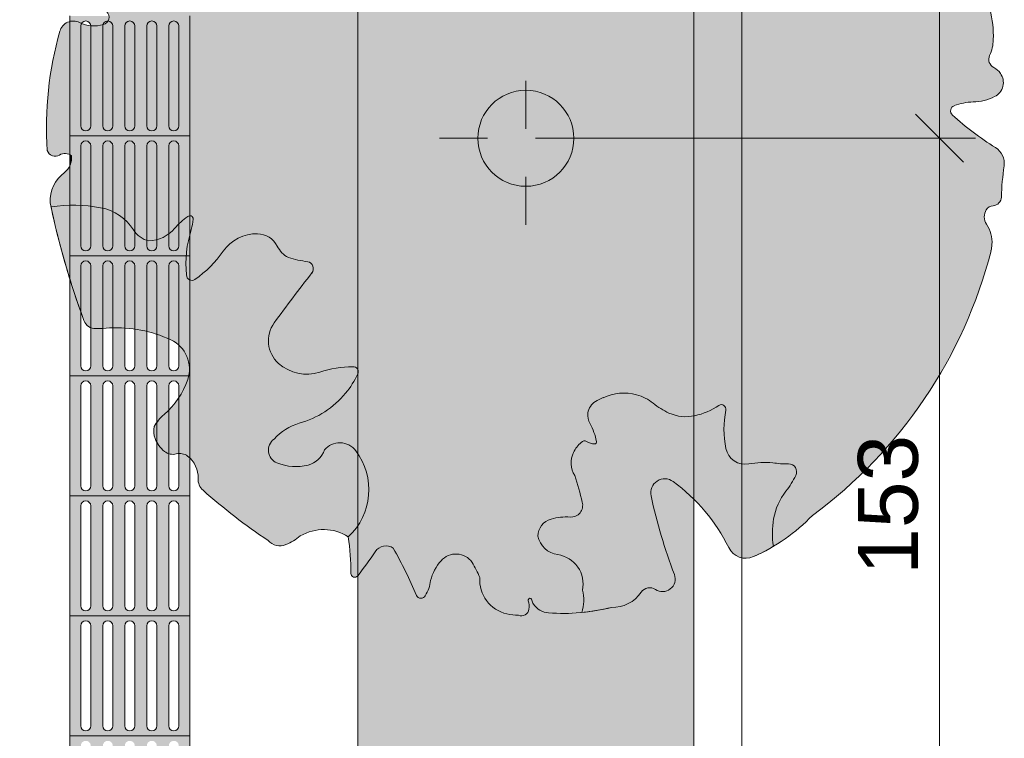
# Model space of a CAD drawing. Header units: metres. Extents: x -14.5 to 19.7, y -19.1 to 4.
# Tile 34 of 218: x 11.6 to 13.7, y -16.6 to -15.1. Entities that reach past the tile are written whole.
import ezdxf

# ---------------------------------------------------------------- set-up
doc = ezdxf.new("R2010")
doc.units = ezdxf.units.M
doc.linetypes.add('_Tracejado pequeno', pattern=[0.00225, 0.0015, -0.00075])
for name, color, linetype, lineweight in [('A-ANNO-DIMS', 7, 'Continuous', 9), ('A-ANNO-DIMS-50', 7, 'Continuous', 9), ('A-DETL-GENF', 7, 'Continuous', 5)]:
    doc.layers.add(name, color=color, linetype=linetype, lineweight=lineweight)
doc.layers.add('A-DETL', color=7, linetype='Continuous', lineweight=5, true_color=0x00a600)
doc.styles.add('Arial_5', font='arial.ttf', dxfattribs={"height": 0.125})
doc.dimstyles.new('Com_linha__ref__contínua__-_Cor_Vermelha_Arial_2_5mm', dxfattribs={"dimscale": 0.3048, "dimtxt": 0.127532, "dimasz": 0.328084, "dimexe": 0.246063, "dimexo": 0.246063, "dimgap": 0.024606, "dimtad": 1, "dimdec": 1, "dimlfac": 100, "dimrnd": 0.1, "dimdsep": 46, "dimtxsty": 'Arial_5', "dimblk1": 'OBLIQUE', "dimblk2": 'OBLIQUE', "dimsah": 1, "dimcen": 0.09, "dimdle": 0.246063, "dimazin": 0, "dimtfac": 1, "dimtdec": 4, "dimtix": 1, "dimtmove": 0, "dimatfit": 3, "dimfxl": 1, "dimtvp": 1, "dimtolj": 1, "dimtzin": 0, "dimarcsym": 2})

# ---------------------------------------------------------------- blocks, each defined once
blk = doc.blocks.new('DIMBLOCK71-DET_CALÇADA')
at = {"layer": 'A-ANNO-DIMS-50', "color": 242, "true_color": 0xbd2b2e}
for p, q in [((13.5357, -15.345), (13.4857, -15.295)), ((13.5357, -15.345), (12.6947, -15.345)), ((13.5357, -16.875), (13.5357, -15.345)), ((13.5357, -15.345), (13.5857, -15.395)), ((13.5357, -15.345), (13.6107, -15.345)), ((13.5357, -16.875), (13.4857, -16.825)), ((13.5357, -16.875), (12.6202, -16.875)), ((13.5357, -16.875), (13.5857, -16.925)), ((13.5357, -16.875), (13.6107, -16.875))]:
    blk.add_line(p, q, dxfattribs=at)
at = {"layer": 'A-ANNO-DIMS-50', "color": 0, "insert": (13.3659, -16.2543), "char_height": 0.125, "width": 0.346103, "attachment_point": 1, "rotation": 90, "line_spacing_factor": 0.941778, "style": 'Arial_5'}
blk.add_mtext('153', dxfattribs=at)
blk = doc.blocks.new('_Oblique')
at = {"color": 0, "linetype": 'ByBlock', "lineweight": -2}
blk.add_line((-0.5, -0.5), (0.5, 0.5), dxfattribs=at)
blk = doc.blocks.new('DIMBLOCK72-DET_CALÇADA')
at = {"layer": 'A-ANNO-DIMS-50', "color": 242, "true_color": 0xbd2b2e}
for p, q in [((13.5357, -13.815), (13.4857, -13.765)), ((13.5357, -13.815), (11.1993, -13.815)), ((13.5357, -15.345), (13.5357, -13.815)), ((13.5357, -13.815), (13.5857, -13.865)), ((13.5357, -13.815), (13.6107, -13.815)), ((13.5357, -15.345), (13.4857, -15.295)), ((13.5357, -15.345), (12.6947, -15.345)), ((13.5357, -15.345), (13.5857, -15.395)), ((13.5357, -15.345), (13.6107, -15.345))]:
    blk.add_line(p, q, dxfattribs=at)
at = {"layer": 'A-ANNO-DIMS-50', "color": 0, "insert": (13.3659, -14.7243), "char_height": 0.125, "width": 0.346103, "attachment_point": 1, "rotation": 90, "line_spacing_factor": 0.941778, "style": 'Arial_5'}
blk.add_mtext('153', dxfattribs=at)

msp = doc.modelspace()

# ---------------------------------------------------------------- hatches: boundary and pattern name
at = {"layer": 'A-DETL-GENF', "true_color": 0xd2e2c2}
h = msp.add_hatch(color=254, dxfattribs=at)
h.paths.add_polyline_path([(12.3293, -18.1886), (13.0243, -18.1886), (13.0243, -16.0975), (12.9794, -16.0591), (12.9727, -16.056), (12.9681, -16.0547), (12.96, -16.0547), (12.954, -16.056), (12.9477, -16.0591), (12.9422, -16.0637), (12.938, -16.0694), (12.9353, -16.0759), (12.9343, -16.083), (12.9353, -16.0915), (12.9562, -16.173), (12.985, -16.2601), (12.9851, -16.2606), (12.985, -16.2673), (12.9824, -16.275), (12.9799, -16.2794), (12.9737, -16.285), (12.9676, -16.288), (12.9631, -16.2893), (12.9562, -16.2894), (12.95, -16.288), (12.9392, -16.2825), (12.9338, -16.2814), (12.9282, -16.2817), (12.923, -16.2835), (12.9184, -16.2865), (12.9024, -16.3046), (12.8876, -16.3146), (12.8705, -16.3208), (12.8523, -16.3225), (12.8217, -16.3289), (12.7874, -16.3334), (12.7189, -16.3334), (12.7123, -16.3322), (12.7037, -16.3284), (12.6961, -16.3228), (12.69, -16.3156), (12.6875, -16.3101), (12.6864, -16.3052), (12.6848, -16.3038), (12.6824, -16.3035), (12.6808, -16.3041), (12.6795, -16.3056), (12.6791, -16.308), (12.681, -16.3173), (12.6808, -16.3262), (12.6791, -16.3312), (12.6771, -16.3343), (12.6747, -16.3366), (12.6709, -16.3387), (12.6672, -16.3397), (12.663, -16.3397), (12.6574, -16.3386), (12.6469, -16.3382), (12.6348, -16.3361), (12.6187, -16.3303), (12.6044, -16.3209), (12.5926, -16.3084), (12.5841, -16.2935), (12.5793, -16.277), (12.5785, -16.2599), (12.5626, -16.2287), (12.5554, -16.2208), (12.5464, -16.2151), (12.5363, -16.2119), (12.5256, -16.2113), (12.5152, -16.2135), (12.5057, -16.2182), (12.4977, -16.2253), (12.4844, -16.2445), (12.4758, -16.2663), (12.472, -16.2828), (12.4634, -16.3002), (12.4592, -16.3028), (12.4543, -16.3033), (12.4497, -16.3015), (12.4464, -16.2979), (12.4221, -16.2445), (12.3982, -16.199), (12.3919, -16.1959), (12.385, -16.1944), (12.3779, -16.1949), (12.3712, -16.1971), (12.3653, -16.201), (12.3606, -16.2063), (12.3428, -16.2318), (12.3243, -16.2566), (12.3243, -18.1886)])
h.paths.add_polyline_path([(12.3736, -14.6776), (12.3951, -14.6748), (12.401, -14.6728), (12.4064, -14.6694), (12.4109, -14.6649), (12.4145, -14.6587), (12.4163, -14.6536), (12.4186, -14.6285), (12.4142, -14.6034), (12.392, -14.5832), (12.366, -14.5676), (12.3374, -14.5573), (12.3243, -14.5508), (12.3243, -14.6696), (12.352, -14.6763)])
h.paths.add_polyline_path([(12.9145, -14.5627), (12.9173, -14.5623), (12.9198, -14.5612), (12.9863, -14.5164), (13.0243, -14.4821), (13.0243, -12.2675), (12.3243, -12.2675), (12.3243, -14.4725), (12.3571, -14.4819), (12.3939, -14.4899), (12.4338, -14.4879), (12.4677, -14.4782), (12.5003, -14.4592), (12.5033, -14.4501), (12.5042, -14.4405), (12.5028, -14.431), (12.4992, -14.4221), (12.4936, -14.4143), (12.4863, -14.408), (12.4669, -14.3979), (12.4599, -14.3927), (12.4586, -14.3907), (12.4579, -14.3885), (12.4579, -14.3854), (12.4582, -14.3838), (12.4593, -14.3817), (12.4669, -14.3729), (12.4778, -14.3655), (12.4871, -14.3617), (12.5003, -14.3602), (12.5113, -14.3612), (12.5751, -14.3708), (12.6407, -14.3725), (12.706, -14.3662), (12.7701, -14.352), (12.7844, -14.3535), (12.798, -14.3582), (12.8105, -14.3662), (12.8203, -14.3762), (12.8278, -14.3885), (12.8324, -14.4022), (12.8337, -14.4165), (12.8307, -14.4381), (12.8324, -14.447), (12.8345, -14.4522), (12.8389, -14.4581), (12.8447, -14.4627), (12.8515, -14.4656), (12.8587, -14.4667), (12.8869, -14.4459), (12.9145, -14.4216), (12.9179, -14.4208), (12.9212, -14.4216), (12.9237, -14.424), (12.9247, -14.4273), (12.9246, -14.429), (12.9118, -14.4956), (12.9032, -14.5529), (12.9038, -14.5554), (12.9051, -14.5579), (12.9069, -14.5599), (12.9092, -14.5615), (12.9118, -14.5624)])
at = {"layer": 'A-DETL-GENF', "true_color": 0x94ab99}
msp.add_hatch(color=253, dxfattribs=at).paths.add_polyline_path([(12.6631, -16.3397), (12.6672, -16.3397), (12.6719, -16.3382), (12.6752, -16.3361), (12.6776, -16.3337), (12.6801, -16.3288), (12.6808, -16.3262), (12.6808, -16.3161), (12.6793, -16.3062), (12.6801, -16.3047), (12.6818, -16.3036), (12.6838, -16.3035), (12.6857, -16.3044), (12.6868, -16.3061), (12.6885, -16.313), (12.69, -16.3156), (12.6961, -16.3228), (12.7037, -16.3284), (12.7123, -16.3322), (12.7216, -16.3339), (12.7907, -16.3328), (12.8523, -16.3225), (12.8705, -16.3208), (12.8876, -16.3146), (12.9027, -16.3044), (12.9184, -16.2865), (12.923, -16.2835), (12.9282, -16.2817), (12.9354, -16.2817), (12.9412, -16.2835), (12.95, -16.288), (12.9565, -16.2895), (12.9631, -16.2893), (12.971, -16.2865), (12.9767, -16.2825), (12.9803, -16.2785), (12.9836, -16.2723), (12.985, -16.2673), (12.985, -16.2601), (12.9836, -16.2542), (12.9562, -16.173), (12.935, -16.09), (12.9343, -16.083), (12.9356, -16.0752), (12.938, -16.0694), (12.9422, -16.0637), (12.9477, -16.0591), (12.9553, -16.0557), (12.961, -16.0545), (12.9681, -16.0547), (12.9749, -16.0566), (12.9819, -16.0607), (13.0243, -16.0975), (13.0243, -14.4821), (12.9863, -14.5164), (12.9173, -14.5623), (12.9145, -14.5627), (12.9118, -14.5624), (12.9092, -14.5615), (12.9069, -14.5599), (12.9051, -14.5579), (12.9038, -14.5554), (12.9032, -14.5528), (12.9038, -14.5462), (12.9131, -14.4879), (12.9246, -14.4265), (12.9237, -14.424), (12.9212, -14.4216), (12.9179, -14.4208), (12.9145, -14.4216), (12.9128, -14.423), (12.8869, -14.4459), (12.8587, -14.4667), (12.8515, -14.4656), (12.8447, -14.4627), (12.8389, -14.4581), (12.8337, -14.4502), (12.8317, -14.4451), (12.8307, -14.4381), (12.8337, -14.4165), (12.8317, -14.4), (12.8278, -14.3885), (12.8203, -14.3762), (12.8102, -14.3659), (12.798, -14.3582), (12.7844, -14.3535), (12.7701, -14.352), (12.706, -14.3662), (12.6407, -14.3725), (12.5751, -14.3708), (12.5003, -14.3602), (12.4986, -14.36), (12.4863, -14.362), (12.4763, -14.3661), (12.4669, -14.3729), (12.4593, -14.3817), (12.4579, -14.3854), (12.4577, -14.3861), (12.4579, -14.3885), (12.4593, -14.3917), (12.4599, -14.3927), (12.4617, -14.3943), (12.4694, -14.3996), (12.4863, -14.408), (12.4944, -14.4153), (12.4992, -14.4221), (12.5028, -14.431), (12.5042, -14.4405), (12.5026, -14.4522), (12.5003, -14.4592), (12.4677, -14.4782), (12.4315, -14.4886), (12.392, -14.4895), (12.3571, -14.4819), (12.3243, -14.4725), (12.3243, -14.5508), (12.3374, -14.5573), (12.366, -14.5676), (12.3939, -14.5849), (12.4145, -14.6036), (12.4186, -14.6285), (12.4163, -14.6536), (12.4142, -14.6596), (12.4109, -14.6649), (12.4064, -14.6694), (12.4004, -14.673), (12.3951, -14.6748), (12.3736, -14.6776), (12.352, -14.6763), (12.3243, -14.6696), (12.3243, -16.2563), (12.3428, -16.2318), (12.3606, -16.2063), (12.3653, -16.201), (12.3712, -16.1971), (12.3779, -16.1949), (12.385, -16.1944), (12.3919, -16.1959), (12.3982, -16.199), (12.4238, -16.2477), (12.4479, -16.2999), (12.4519, -16.3027), (12.4568, -16.3033), (12.4614, -16.3017), (12.4649, -16.2982), (12.472, -16.2828), (12.4758, -16.2663), (12.4844, -16.2445), (12.4977, -16.2253), (12.5057, -16.2182), (12.5152, -16.2135), (12.5256, -16.2113), (12.5363, -16.2119), (12.5464, -16.2151), (12.5554, -16.2208), (12.5626, -16.2287), (12.5785, -16.2599), (12.5793, -16.277), (12.5841, -16.2935), (12.5926, -16.3084), (12.6044, -16.3209), (12.6187, -16.3303), (12.6348, -16.3361), (12.6492, -16.3383), (12.6591, -16.3387), (12.663, -16.3397)])
h = msp.add_hatch(color=253, dxfattribs=at)
h.paths.add_polyline_path([(12.3172, -16.2596), (12.321, -16.259), (12.3241, -16.2566), (12.3243, -16.2563), (12.3243, -14.6696), (12.3176, -14.6679), (12.2853, -14.6536), (12.2561, -14.6336), (12.2405, -14.6177), (12.227, -14.5965), (12.2245, -14.5954), (12.2214, -14.5958), (12.2185, -14.5982), (12.2177, -14.6008), (12.2185, -14.618), (12.223, -14.6345), (12.238, -14.673), (12.2646, -14.7172), (12.2687, -14.733), (12.2687, -14.7493), (12.2645, -14.765), (12.2564, -14.7791), (12.2449, -14.7907), (12.2308, -14.7989), (12.1884, -14.7576), (12.1523, -14.7107), (12.1437, -14.6947), (12.1376, -14.675), (12.1381, -14.6706), (12.1382, -14.6702), (12.1395, -14.668), (12.1437, -14.6642), (12.1458, -14.6629), (12.1546, -14.6605), (12.1582, -14.6597), (12.1711, -14.6587), (12.1733, -14.6578), (12.1737, -14.6564), (12.1733, -14.6548), (12.1711, -14.6523), (12.1669, -14.6495), (12.1423, -14.6337), (12.1314, -14.6268), (12.1284, -14.6252), (12.1207, -14.6229), (12.1126, -14.6225), (12.1047, -14.6238), (12.0972, -14.6268), (12.0906, -14.6315), (12.0467, -14.6583), (11.9984, -14.6758), (11.9514, -14.6903), (11.9152, -14.7045), (11.8961, -14.7191), (11.8815, -14.7358), (11.8703, -14.7561), (11.8702, -14.7677), (11.8727, -14.779), (11.8777, -14.7895), (11.8967, -14.8134), (11.9046, -14.8302), (11.9068, -14.84), (11.9066, -14.8522), (11.9041, -14.8623), (11.8988, -14.8727), (11.8899, -14.8823), (11.8811, -14.8885), (11.8709, -14.8926), (11.8584, -14.8942), (11.847, -14.8926), (11.8387, -14.8896), (11.8299, -14.8837), (11.8228, -14.8757), (11.8158, -14.8633), (11.8125, -14.8614), (11.8108, -14.861), (11.8061, -14.8622), (11.8012, -14.8654), (11.7997, -14.8667), (11.797, -14.8704), (11.7633, -14.9375), (11.736, -15.0074), (11.734, -15.0172), (11.7343, -15.0272), (11.7368, -15.0368), (11.7416, -15.0456), (11.7486, -15.0533), (11.7973, -15.0792), (11.8012, -15.0812), (11.8041, -15.0851), (11.8057, -15.09), (11.8061, -15.0924), (11.8055, -15.0968), (11.8031, -15.1019), (11.8008, -15.1044), (11.7983, -15.1064), (11.7931, -15.1083), (11.7777, -15.1107), (11.7596, -15.1088), (11.7366, -15.1012), (11.7301, -15.1008), (11.7233, -15.102), (11.7167, -15.1049), (11.7109, -15.1095), (11.7065, -15.1153), (11.7036, -15.122), (11.6854, -15.2037), (11.6766, -15.2869), (11.6775, -15.3706), (11.6794, -15.3746), (11.6835, -15.3789), (11.6859, -15.3805), (11.6901, -15.382), (11.6945, -15.3824), (11.699, -15.3816), (11.7077, -15.3777), (11.7141, -15.3768), (11.7189, -15.3773), (11.7243, -15.3794), (11.7278, -15.3816), (11.7278, -15.3903), (11.7265, -15.3972), (11.7234, -15.4045), (11.7189, -15.4109), (11.7, -15.4289), (11.6904, -15.4443), (11.6848, -15.4616), (11.6835, -15.4797), (11.7155, -15.608), (11.7538, -15.7249), (11.7568, -15.7305), (11.761, -15.7353), (11.7681, -15.7395), (11.7745, -15.7412), (11.7787, -15.7416), (11.8139, -15.7402), (11.8509, -15.7412), (11.8938, -15.7496), (11.9348, -15.7649), (11.9487, -15.7736), (11.96, -15.7854), (11.9682, -15.7996), (11.9727, -15.8153), (11.9729, -15.8338), (11.97, -15.8477), (11.9573, -15.8757), (11.9414, -15.8993), (11.9095, -15.9323), (11.9004, -15.9458), (11.8992, -15.9542), (11.8998, -15.9626), (11.9021, -15.9708), (11.9101, -15.9853), (11.9215, -15.9974), (11.9291, -16.0017), (11.9332, -16.0031), (11.9414, -16.0034), (11.9523, -16.0017), (11.9601, -16.0027), (11.9658, -16.0049), (11.97, -16.0074), (11.9794, -16.0166), (11.9864, -16.028), (11.9906, -16.0407), (11.9922, -16.0612), (11.9951, -16.0692), (11.9983, -16.0744), (12.0034, -16.0796), (12.068, -16.1332), (12.1384, -16.1839), (12.1437, -16.1884), (12.1508, -16.192), (12.1587, -16.1938), (12.1667, -16.1937), (12.1745, -16.1917), (12.1912, -16.1831), (12.2045, -16.1737), (12.2236, -16.1649), (12.2442, -16.1606), (12.2652, -16.161), (12.2856, -16.166), (12.3045, -16.1754), (12.3085, -16.2135), (12.3101, -16.2537), (12.312, -16.2571), (12.3135, -16.2584), (12.3169, -16.2595)])
h.paths.add_polyline_path([(13.1287, -16.2199), (13.1388, -16.2196), (13.1485, -16.2168), (13.1931, -16.1936), (13.2343, -16.1647), (13.2713, -16.1307), (13.3464, -16.0695), (13.4151, -16.0013), (13.4769, -15.9267), (13.531, -15.8464), (13.5771, -15.7612), (13.6146, -15.6719), (13.6432, -15.5794), (13.6446, -15.5727), (13.6452, -15.5667), (13.6446, -15.5517), (13.6407, -15.5372), (13.6309, -15.5183), (13.6294, -15.5122), (13.6294, -15.5053), (13.6306, -15.4997), (13.6333, -15.4939), (13.6359, -15.4906), (13.6393, -15.488), (13.6452, -15.4858), (13.6519, -15.4846), (13.6561, -15.4827), (13.6607, -15.4784), (13.6623, -15.4762), (13.6641, -15.4719), (13.6648, -15.4674), (13.6667, -15.435), (13.6705, -15.4027), (13.6705, -15.3925), (13.6689, -15.385), (13.6651, -15.3768), (13.6596, -15.3698), (13.6525, -15.3642), (13.6061, -15.3325), (13.5609, -15.2943), (13.5592, -15.2897), (13.559, -15.2887), (13.5596, -15.2846), (13.5609, -15.2818), (13.5618, -15.2804), (13.564, -15.2784), (13.5666, -15.277), (13.5859, -15.2716), (13.6146, -15.2682), (13.6294, -15.266), (13.6507, -15.2582), (13.6575, -15.2537), (13.6629, -15.2477), (13.6667, -15.2406), (13.6687, -15.2327), (13.6687, -15.2246), (13.6667, -15.2168), (13.6628, -15.2097), (13.6566, -15.2029), (13.6451, -15.195), (13.6419, -15.1912), (13.6397, -15.1869), (13.6387, -15.1821), (13.639, -15.1772), (13.6462, -15.1537), (13.648, -15.1395), (13.6454, -15.0974), (13.6352, -15.0565), (13.6178, -15.0182), (13.6067, -14.9954), (13.5909, -14.9753), (13.5685, -14.9563), (13.5658, -14.9516), (13.5648, -14.9489), (13.5648, -14.9435), (13.5662, -14.9391), (13.5686, -14.9341), (13.5693, -14.9311), (13.5686, -14.9259), (13.5673, -14.923), (13.5654, -14.9207), (13.563, -14.9188), (13.56, -14.9175), (13.559, -14.9172), (13.5142, -14.9124), (13.4649, -14.9194), (13.4605, -14.919), (13.4563, -14.9175), (13.4526, -14.915), (13.4497, -14.9116), (13.4476, -14.9077), (13.4465, -14.9034), (13.4498, -14.8785), (13.4692, -14.8206), (13.474, -14.7861), (13.4724, -14.7507), (13.4685, -14.7359), (13.4612, -14.7225), (13.4497, -14.7104), (13.4382, -14.7027), (13.4239, -14.6974), (13.4088, -14.6957), (13.3745, -14.7), (13.3553, -14.6978), (13.3373, -14.6911), (13.3213, -14.6803), (13.3083, -14.666), (13.2991, -14.6491), (13.2941, -14.6305), (13.2946, -14.618), (13.2965, -14.6103), (13.3053, -14.5942), (13.3073, -14.5863), (13.3072, -14.5781), (13.3051, -14.5702), (13.3003, -14.5623), (13.2941, -14.5565), (13.2884, -14.5531), (13.1944, -14.5062), (13.0988, -14.4483), (13.0949, -14.4463), (13.084, -14.4441), (13.073, -14.4448), (13.0625, -14.4483), (13.0532, -14.4544), (13.0459, -14.4627), (13.0243, -14.4821), (13.0243, -16.0975), (13.0269, -16.0997), (13.0658, -16.146), (13.1024, -16.2064), (13.1099, -16.2131), (13.1189, -16.2177)])
h.paths.add_polyline_path([(12.3243, -14.5508), (12.3243, -14.4725), (12.3233, -14.4723), (12.2913, -14.4579), (12.2767, -14.4524), (12.2628, -14.4506), (12.248, -14.4521), (12.234, -14.4571), (12.2217, -14.4653), (12.2192, -14.4679), (12.2174, -14.4711), (12.2165, -14.4747), (12.2165, -14.4783), (12.2174, -14.4819), (12.2192, -14.4851), (12.2231, -14.4888), (12.2775, -14.5275), (12.3233, -14.5503)])
at = {"layer": 'A-DETL-GENF', "true_color": 0xffffff}
for points in [[(11.7777, -15.1107), (11.7935, -15.1081), (11.7955, -15.1044), (11.7961, -15.1035), (11.7983, -15.1019), (11.8025, -15.1006), (11.8041, -15.1004), (11.8056, -15.0966), (11.8061, -15.0924), (11.8055, -15.09), (11.7243, -15.09), (11.7243, -15.1018), (11.7314, -15.1008), (11.7396, -15.1019), (11.749, -15.1052), (11.7503, -15.1035), (11.7525, -15.1019), (11.755, -15.1008), (11.7596, -15.1007), (11.7604, -15.1008), (11.7629, -15.1019), (11.7653, -15.1038), (11.767, -15.1064), (11.7681, -15.1099), (11.7731, -15.1103)], [(11.7243, -15.4024), (11.7265, -15.3972), (11.728, -15.3878), (11.7278, -15.3816), (11.7243, -15.3794), (11.7243, -15.3972)], [(11.7604, -15.84), (11.9716, -15.8397), (11.9732, -15.8293), (11.9727, -15.8153), (11.9682, -15.7996), (11.96, -15.7854), (11.9514, -15.7764), (11.9511, -15.8219), (11.95, -15.8244), (11.9484, -15.8266), (11.9462, -15.8282), (11.9424, -15.8294), (11.9391, -15.8294), (11.9383, -15.8293), (11.9358, -15.8282), (11.9336, -15.8266), (11.932, -15.8244), (11.9309, -15.8219), (11.9306, -15.8192), (11.9306, -15.7633), (11.9056, -15.754), (11.9052, -15.8219), (11.9042, -15.8244), (11.9025, -15.8266), (11.9004, -15.8282), (11.8966, -15.8294), (11.8937, -15.8294), (11.8925, -15.8293), (11.89, -15.8282), (11.8878, -15.8266), (11.8861, -15.8244), (11.8851, -15.8219), (11.8847, -15.8192), (11.8847, -15.7478), (11.8597, -15.743), (11.8594, -15.8219), (11.8584, -15.8244), (11.8567, -15.8266), (11.8545, -15.8282), (11.8508, -15.8294), (11.8479, -15.8294), (11.8466, -15.8293), (11.8441, -15.8282), (11.842, -15.8266), (11.8403, -15.8244), (11.8393, -15.8219), (11.8389, -15.8192), (11.8389, -15.7409), (11.8139, -15.7402), (11.8136, -15.8219), (11.8125, -15.8244), (11.8109, -15.8266), (11.8087, -15.8282), (11.8049, -15.8294), (11.8021, -15.8294), (11.8008, -15.8293), (11.7983, -15.8282), (11.7955, -15.8257), (11.7945, -15.8244), (11.7934, -15.8219), (11.7931, -15.8192), (11.7929, -15.741), (11.7745, -15.7412), (11.7723, -15.741), (11.7681, -15.74), (11.7677, -15.8219), (11.7667, -15.8244), (11.765, -15.8266), (11.7629, -15.8282), (11.7591, -15.8294), (11.7562, -15.8294), (11.755, -15.8293), (11.7525, -15.8282), (11.7503, -15.8266), (11.7486, -15.8244), (11.7476, -15.8219), (11.7472, -15.8192), (11.7472, -15.7049), (11.7243, -15.6352), (11.7243, -15.84), (11.7577, -15.84)]]:
    msp.add_hatch(color=7, dxfattribs=at).paths.add_polyline_path(points)
h = msp.add_hatch(color=7, dxfattribs=at)
h.paths.add_polyline_path([(11.7629, -16.09), (11.9743, -16.09), (11.9743, -16.0117), (11.9698, -16.0073), (11.9645, -16.0041), (11.958, -16.0021), (11.9514, -16.0022), (11.9511, -16.0719), (11.95, -16.0744), (11.9484, -16.0766), (11.9462, -16.0782), (11.9437, -16.0793), (11.9391, -16.0794), (11.9383, -16.0793), (11.9358, -16.0782), (11.9336, -16.0766), (11.932, -16.0744), (11.9309, -16.0719), (11.9306, -16.0692), (11.9306, -16.0022), (11.927, -16.001), (11.9215, -15.9974), (11.9095, -15.9842), (11.9056, -15.9771), (11.9052, -16.0719), (11.9032, -16.0757), (11.9025, -16.0766), (11.9004, -16.0782), (11.8979, -16.0793), (11.8952, -16.0796), (11.8925, -16.0793), (11.89, -16.0782), (11.8878, -16.0766), (11.8861, -16.0744), (11.8851, -16.0719), (11.8847, -16.0692), (11.8851, -15.8582), (11.8861, -15.8557), (11.8878, -15.8535), (11.89, -15.8519), (11.8925, -15.8508), (11.8952, -15.8505), (11.8979, -15.8508), (11.9004, -15.8519), (11.9025, -15.8535), (11.9042, -15.8557), (11.9052, -15.8582), (11.9056, -15.8609), (11.9056, -15.938), (11.9101, -15.9316), (11.9306, -15.9105), (11.9309, -15.8582), (11.932, -15.8557), (11.9336, -15.8535), (11.9358, -15.8519), (11.9391, -15.8507), (11.941, -15.8505), (11.9437, -15.8508), (11.9462, -15.8519), (11.9484, -15.8535), (11.95, -15.8557), (11.9511, -15.8582), (11.9514, -15.8609), (11.9514, -15.8845), (11.958, -15.8748), (11.9702, -15.8466), (11.9716, -15.84), (11.7243, -15.84), (11.7243, -16.09), (11.7604, -16.09)])
h.paths.add_polyline_path([(11.8035, -16.0796), (11.8008, -16.0793), (11.7983, -16.0782), (11.7955, -16.0757), (11.7945, -16.0744), (11.7934, -16.0719), (11.7931, -16.0692), (11.7934, -15.8582), (11.7955, -15.8544), (11.7961, -15.8535), (11.7983, -15.8519), (11.8008, -15.8508), (11.8035, -15.8505), (11.8062, -15.8508), (11.8087, -15.8519), (11.8109, -15.8535), (11.8125, -15.8557), (11.8136, -15.8582), (11.8139, -15.8609), (11.8136, -16.0719), (11.8125, -16.0744), (11.8109, -16.0766), (11.8087, -16.0782), (11.8062, -16.0793)])
h.paths.add_polyline_path([(11.8493, -16.0796), (11.8466, -16.0793), (11.8441, -16.0782), (11.842, -16.0766), (11.8403, -16.0744), (11.8393, -16.0719), (11.8389, -16.0692), (11.8393, -15.8582), (11.8403, -15.8557), (11.842, -15.8535), (11.8441, -15.8519), (11.8466, -15.8508), (11.8493, -15.8505), (11.852, -15.8508), (11.8545, -15.8519), (11.8567, -15.8535), (11.8584, -15.8557), (11.8594, -15.8582), (11.8597, -15.8609), (11.8594, -16.0719), (11.8584, -16.0744), (11.8567, -16.0766), (11.8545, -16.0782), (11.852, -16.0793)])
h.paths.add_polyline_path([(11.7577, -16.0796), (11.755, -16.0793), (11.7525, -16.0782), (11.7503, -16.0766), (11.7486, -16.0744), (11.7476, -16.0719), (11.7472, -16.0692), (11.7476, -15.8582), (11.7486, -15.8557), (11.7503, -15.8535), (11.7525, -15.8519), (11.755, -15.8508), (11.7577, -15.8505), (11.7604, -15.8508), (11.7629, -15.8519), (11.765, -15.8535), (11.7667, -15.8557), (11.7677, -15.8582), (11.7681, -15.8609), (11.7677, -16.0719), (11.7667, -16.0744), (11.765, -16.0766), (11.7629, -16.0782), (11.7604, -16.0793)])
h = msp.add_hatch(color=7, dxfattribs=at)
h.paths.add_polyline_path([(11.7604, -16.34), (11.9743, -16.34), (11.9743, -16.09), (11.7243, -16.09), (11.7243, -16.34), (11.7577, -16.34)])
h.paths.add_polyline_path([(11.8035, -16.3296), (11.8008, -16.3293), (11.7983, -16.3282), (11.7955, -16.3257), (11.7945, -16.3244), (11.7934, -16.3219), (11.7931, -16.3192), (11.7934, -16.1082), (11.7955, -16.1044), (11.7961, -16.1035), (11.7983, -16.1019), (11.8008, -16.1008), (11.8035, -16.1005), (11.8062, -16.1008), (11.8087, -16.1019), (11.8109, -16.1035), (11.8131, -16.107), (11.8136, -16.1082), (11.8139, -16.1109), (11.8136, -16.3219), (11.8125, -16.3244), (11.8109, -16.3266), (11.8087, -16.3282), (11.8062, -16.3293)])
h.paths.add_polyline_path([(11.8952, -16.3296), (11.8925, -16.3293), (11.89, -16.3282), (11.8878, -16.3266), (11.8861, -16.3244), (11.8851, -16.3219), (11.8847, -16.3192), (11.8851, -16.1082), (11.8861, -16.1057), (11.8878, -16.1035), (11.89, -16.1019), (11.8925, -16.1008), (11.8952, -16.1005), (11.8979, -16.1008), (11.9004, -16.1019), (11.9032, -16.1044), (11.9047, -16.107), (11.9052, -16.1082), (11.9056, -16.1109), (11.9052, -16.3219), (11.9042, -16.3244), (11.9025, -16.3266), (11.9004, -16.3282), (11.8979, -16.3293)])
h.paths.add_polyline_path([(11.941, -16.3296), (11.9383, -16.3293), (11.9358, -16.3282), (11.9336, -16.3266), (11.932, -16.3244), (11.9309, -16.3219), (11.9306, -16.3192), (11.9309, -16.1082), (11.932, -16.1057), (11.9336, -16.1035), (11.9358, -16.1019), (11.9391, -16.1007), (11.941, -16.1005), (11.9437, -16.1008), (11.9462, -16.1019), (11.9484, -16.1035), (11.95, -16.1057), (11.9511, -16.1082), (11.9514, -16.1109), (11.9509, -16.3223), (11.95, -16.3244), (11.9484, -16.3266), (11.9462, -16.3282), (11.9437, -16.3293)])
h.paths.add_polyline_path([(11.8493, -16.3296), (11.8466, -16.3293), (11.8441, -16.3282), (11.842, -16.3266), (11.8403, -16.3244), (11.8393, -16.3219), (11.8389, -16.3192), (11.8393, -16.1082), (11.8403, -16.1057), (11.842, -16.1035), (11.8441, -16.1019), (11.8466, -16.1008), (11.8493, -16.1005), (11.852, -16.1008), (11.8545, -16.1019), (11.8567, -16.1035), (11.8589, -16.107), (11.8594, -16.1082), (11.8597, -16.1109), (11.8594, -16.3219), (11.8584, -16.3244), (11.8567, -16.3266), (11.8545, -16.3282), (11.852, -16.3293)])
h.paths.add_polyline_path([(11.7577, -16.3296), (11.755, -16.3293), (11.7525, -16.3282), (11.7503, -16.3266), (11.7486, -16.3244), (11.7476, -16.3219), (11.7472, -16.3192), (11.7476, -16.1082), (11.7486, -16.1057), (11.7503, -16.1035), (11.7525, -16.1019), (11.755, -16.1008), (11.7577, -16.1005), (11.7604, -16.1008), (11.7629, -16.1019), (11.765, -16.1035), (11.7672, -16.107), (11.7677, -16.1082), (11.7681, -16.1109), (11.7677, -16.3219), (11.7667, -16.3244), (11.765, -16.3266), (11.7629, -16.3282), (11.7604, -16.3293)])
at = {"layer": 'A-DETL-GENF', "true_color": 0xc3cebe}
for points in [[(13.1485, -16.2168), (13.1695, -16.2067), (13.1846, -16.198), (13.1555, -16.2131)], [(12.7906, -16.3331), (12.8217, -16.3289), (12.8523, -16.3225), (12.7907, -16.3328)]]:
    msp.add_hatch(color=9, dxfattribs=at).paths.add_polyline_path(points)
at = {"layer": 'A-DETL-GENF', "true_color": 0xffffff}
h = msp.add_hatch(color=7, dxfattribs=at)
h.paths.add_polyline_path([(11.7629, -16.59), (11.9743, -16.59), (11.9743, -16.34), (11.7243, -16.34), (11.7243, -16.59), (11.7604, -16.59)])
h.paths.add_polyline_path([(11.7577, -16.5796), (11.755, -16.5793), (11.7525, -16.5782), (11.7503, -16.5766), (11.7486, -16.5744), (11.7476, -16.5719), (11.7472, -16.5692), (11.7476, -16.3582), (11.7486, -16.3557), (11.7503, -16.3535), (11.7525, -16.3519), (11.755, -16.3508), (11.7577, -16.3505), (11.7604, -16.3508), (11.7629, -16.3519), (11.765, -16.3535), (11.7667, -16.3557), (11.7677, -16.3582), (11.7681, -16.3609), (11.7677, -16.5719), (11.7667, -16.5744), (11.765, -16.5766), (11.7629, -16.5782), (11.7604, -16.5793)])
h.paths.add_polyline_path([(11.941, -16.5796), (11.9383, -16.5793), (11.9358, -16.5782), (11.9336, -16.5766), (11.932, -16.5744), (11.9309, -16.5719), (11.9306, -16.5692), (11.9309, -16.3582), (11.932, -16.3557), (11.9336, -16.3535), (11.9358, -16.3519), (11.9391, -16.3507), (11.941, -16.3505), (11.9437, -16.3508), (11.9462, -16.3519), (11.9484, -16.3535), (11.95, -16.3557), (11.9511, -16.3582), (11.9514, -16.3609), (11.9511, -16.5719), (11.95, -16.5744), (11.9484, -16.5766), (11.9462, -16.5782), (11.9437, -16.5793)])
h.paths.add_polyline_path([(11.8493, -16.5796), (11.8466, -16.5793), (11.8441, -16.5782), (11.842, -16.5766), (11.8403, -16.5744), (11.8393, -16.5719), (11.8389, -16.5692), (11.8393, -16.3582), (11.8403, -16.3557), (11.842, -16.3535), (11.8441, -16.3519), (11.8466, -16.3508), (11.8511, -16.3507), (11.852, -16.3508), (11.8545, -16.3519), (11.8567, -16.3535), (11.8584, -16.3557), (11.8594, -16.3582), (11.8597, -16.3609), (11.8594, -16.5719), (11.8584, -16.5744), (11.8567, -16.5766), (11.8545, -16.5782), (11.852, -16.5793)])
h.paths.add_polyline_path([(11.8952, -16.5796), (11.8925, -16.5793), (11.89, -16.5782), (11.8878, -16.5766), (11.8861, -16.5744), (11.8851, -16.5719), (11.8847, -16.5692), (11.8851, -16.3582), (11.8861, -16.3557), (11.8878, -16.3535), (11.89, -16.3519), (11.8925, -16.3508), (11.8952, -16.3505), (11.8979, -16.3508), (11.9004, -16.3519), (11.9025, -16.3535), (11.9042, -16.3557), (11.9052, -16.3582), (11.9056, -16.3609), (11.9052, -16.5719), (11.9032, -16.5757), (11.9025, -16.5766), (11.9004, -16.5782), (11.8979, -16.5793)])
h.paths.add_polyline_path([(11.8035, -16.5796), (11.8008, -16.5793), (11.7983, -16.5782), (11.7955, -16.5757), (11.7945, -16.5744), (11.7934, -16.5719), (11.7931, -16.5692), (11.7934, -16.3582), (11.7955, -16.3544), (11.7961, -16.3535), (11.7983, -16.3519), (11.8008, -16.3508), (11.8035, -16.3505), (11.8062, -16.3508), (11.8087, -16.3519), (11.8109, -16.3535), (11.8125, -16.3557), (11.8136, -16.3582), (11.8139, -16.3609), (11.8136, -16.5719), (11.8125, -16.5744), (11.8109, -16.5766), (11.8087, -16.5782), (11.8062, -16.5793)])
h = msp.add_hatch(color=7, dxfattribs=at)
h.paths.add_polyline_path([(11.7629, -16.84), (11.9743, -16.84), (11.9743, -16.59), (11.7243, -16.59), (11.7243, -16.84), (11.7604, -16.84)])
h.paths.add_polyline_path([(11.941, -16.8296), (11.9383, -16.8293), (11.9358, -16.8282), (11.9336, -16.8266), (11.932, -16.8244), (11.9309, -16.8219), (11.9306, -16.8192), (11.9309, -16.6082), (11.932, -16.6057), (11.9336, -16.6035), (11.9358, -16.6019), (11.9391, -16.6007), (11.941, -16.6005), (11.9437, -16.6008), (11.9462, -16.6019), (11.9484, -16.6035), (11.95, -16.6057), (11.9511, -16.6082), (11.9514, -16.6109), (11.9511, -16.8219), (11.95, -16.8244), (11.9484, -16.8266), (11.9462, -16.8282), (11.9437, -16.8293)])
h.paths.add_polyline_path([(11.7577, -16.8296), (11.755, -16.8293), (11.7525, -16.8282), (11.7503, -16.8266), (11.7486, -16.8244), (11.7476, -16.8219), (11.7472, -16.8192), (11.7476, -16.6082), (11.7486, -16.6057), (11.7503, -16.6035), (11.7525, -16.6019), (11.755, -16.6008), (11.7577, -16.6005), (11.7604, -16.6008), (11.7629, -16.6019), (11.765, -16.6035), (11.7667, -16.6057), (11.7677, -16.6082), (11.7681, -16.6109), (11.7677, -16.8219), (11.7667, -16.8244), (11.765, -16.8266), (11.7629, -16.8282), (11.7604, -16.8293)])
h.paths.add_polyline_path([(11.8952, -16.8296), (11.8925, -16.8293), (11.89, -16.8282), (11.8878, -16.8266), (11.8861, -16.8244), (11.8851, -16.8219), (11.8847, -16.8192), (11.8851, -16.6082), (11.8861, -16.6057), (11.8878, -16.6035), (11.89, -16.6019), (11.8925, -16.6008), (11.8952, -16.6005), (11.8979, -16.6008), (11.9004, -16.6019), (11.9032, -16.6044), (11.9042, -16.6057), (11.9052, -16.6082), (11.9056, -16.6109), (11.9052, -16.8219), (11.9042, -16.8244), (11.9025, -16.8266), (11.9004, -16.8282), (11.8979, -16.8293)])
h.paths.add_polyline_path([(11.8035, -16.8296), (11.8008, -16.8293), (11.7983, -16.8282), (11.7955, -16.8257), (11.7945, -16.8244), (11.7934, -16.8219), (11.7931, -16.8192), (11.7934, -16.6082), (11.7955, -16.6044), (11.7961, -16.6035), (11.7983, -16.6019), (11.8008, -16.6008), (11.8035, -16.6005), (11.8062, -16.6008), (11.8087, -16.6019), (11.8109, -16.6035), (11.8125, -16.6057), (11.8136, -16.6082), (11.8139, -16.6109), (11.8136, -16.8219), (11.8125, -16.8244), (11.8109, -16.8266), (11.8087, -16.8282), (11.8062, -16.8293)])
h.paths.add_polyline_path([(11.8493, -16.8296), (11.8466, -16.8293), (11.8441, -16.8282), (11.842, -16.8266), (11.8403, -16.8244), (11.8393, -16.8219), (11.8389, -16.8192), (11.8393, -16.6082), (11.8403, -16.6057), (11.842, -16.6035), (11.8441, -16.6019), (11.8466, -16.6008), (11.8493, -16.6005), (11.852, -16.6008), (11.8545, -16.6019), (11.8567, -16.6035), (11.8584, -16.6057), (11.8594, -16.6082), (11.8597, -16.6109), (11.8594, -16.8219), (11.8584, -16.8244), (11.8567, -16.8266), (11.8545, -16.8282), (11.852, -16.8293)])

# ---------------------------------------------------------------- linework, layer by layer
at = {"layer": 'A-DETL', "color": 9, "true_color": 0xc0c0c0}
for p, q in [((12.3243, -12.2675), (12.3243, -18.1886)), ((13.0243, -18.1886), (13.0243, -12.2675)), ((13.1243, -18.1886), (13.1243, -12.2675))]:
    msp.add_line(p, q, dxfattribs=at)
at = {"layer": 'A-DETL', "color": 8, "true_color": 0x808080}
for p, q in [((11.7243, -15.09), (11.7243, -15.34)), ((11.9743, -15.34), (11.9743, -15.09)), ((11.7472, -15.3192), (11.7472, -15.1109)), ((11.7681, -15.1109), (11.7681, -15.3192)), ((11.7931, -15.3192), (11.7931, -15.1109)), ((11.8139, -15.1109), (11.8139, -15.3192)), ((11.8389, -15.3192), (11.8389, -15.1109)), ((11.8597, -15.1109), (11.8597, -15.3192)), ((11.8847, -15.3192), (11.8847, -15.1109)), ((11.9056, -15.1109), (11.9056, -15.3192)), ((11.9306, -15.3192), (11.9306, -15.1109)), ((11.9514, -15.1109), (11.9514, -15.3192)), ((11.9743, -15.34), (11.7243, -15.34)), ((11.7243, -15.34), (11.7243, -15.59)), ((11.9743, -15.59), (11.9743, -15.34)), ((11.7472, -15.5692), (11.7472, -15.3609)), ((11.7681, -15.3609), (11.7681, -15.5692)), ((11.7931, -15.5692), (11.7931, -15.3609)), ((11.8139, -15.3609), (11.8139, -15.5692)), ((11.8389, -15.5692), (11.8389, -15.3609)), ((11.8597, -15.3609), (11.8597, -15.5692)), ((11.8847, -15.5692), (11.8847, -15.3609)), ((11.9056, -15.3609), (11.9056, -15.5692)), ((11.9306, -15.5692), (11.9306, -15.3609)), ((11.9514, -15.3609), (11.9514, -15.5692)), ((11.9743, -15.59), (11.7243, -15.59)), ((11.7243, -15.59), (11.7243, -15.84)), ((11.9743, -15.84), (11.9743, -15.59)), ((11.7472, -15.8192), (11.7472, -15.6109)), ((11.7681, -15.6109), (11.7681, -15.8192)), ((11.7931, -15.8192), (11.7931, -15.6109)), ((11.8139, -15.6109), (11.8139, -15.8192)), ((11.8389, -15.8192), (11.8389, -15.6109)), ((11.8597, -15.6109), (11.8597, -15.8192)), ((11.8847, -15.8192), (11.8847, -15.6109)), ((11.9056, -15.6109), (11.9056, -15.8192)), ((11.9306, -15.8192), (11.9306, -15.6109)), ((11.9514, -15.6109), (11.9514, -15.8192)), ((11.9743, -15.84), (11.7243, -15.84)), ((11.7243, -15.84), (11.7243, -16.09)), ((11.9743, -16.09), (11.9743, -15.84)), ((11.7472, -16.0692), (11.7472, -15.8609)), ((11.7681, -15.8609), (11.7681, -16.0692)), ((11.7931, -16.0692), (11.7931, -15.8609)), ((11.8139, -15.8609), (11.8139, -16.0692)), ((11.8389, -16.0692), (11.8389, -15.8609)), ((11.8597, -15.8609), (11.8597, -16.0692)), ((11.8847, -16.0692), (11.8847, -15.8609)), ((11.9056, -15.8609), (11.9056, -16.0692)), ((11.9306, -16.0692), (11.9306, -15.8609)), ((11.9514, -15.8609), (11.9514, -16.0692)), ((11.9743, -16.09), (11.7243, -16.09)), ((11.7243, -16.09), (11.7243, -16.34)), ((11.9743, -16.34), (11.9743, -16.09)), ((11.7472, -16.3192), (11.7472, -16.1109)), ((11.7681, -16.1109), (11.7681, -16.3192)), ((11.7931, -16.3192), (11.7931, -16.1109)), ((11.8139, -16.1109), (11.8139, -16.3192)), ((11.8389, -16.3192), (11.8389, -16.1109)), ((11.8597, -16.1109), (11.8597, -16.3192)), ((11.8847, -16.3192), (11.8847, -16.1109)), ((11.9056, -16.1109), (11.9056, -16.3192)), ((11.9306, -16.3192), (11.9306, -16.1109)), ((11.9514, -16.1109), (11.9514, -16.3192)), ((11.9743, -16.34), (11.7243, -16.34)), ((11.7243, -16.34), (11.7243, -16.59)), ((11.9743, -16.59), (11.9743, -16.34)), ((11.7472, -16.5692), (11.7472, -16.3609)), ((11.7681, -16.3609), (11.7681, -16.5692)), ((11.7931, -16.5692), (11.7931, -16.3609)), ((11.8139, -16.3609), (11.8139, -16.5692)), ((11.8389, -16.5692), (11.8389, -16.3609)), ((11.8597, -16.3609), (11.8597, -16.5692)), ((11.8847, -16.5692), (11.8847, -16.3609)), ((11.9056, -16.3609), (11.9056, -16.5692)), ((11.9306, -16.5692), (11.9306, -16.3609)), ((11.9514, -16.3609), (11.9514, -16.5692)), ((11.9743, -16.59), (11.7243, -16.59)), ((11.7243, -16.59), (11.7243, -16.84)), ((11.9743, -16.84), (11.9743, -16.59))]:
    msp.add_line(p, q, dxfattribs=at)
at = {"layer": 'A-DETL', "color": 9, "linetype": '_Tracejado pequeno', "true_color": 0xc0c0c0}
for p, q in [((12.6743, -15.525), (12.6743, -15.165)), ((12.4943, -15.345), (12.8543, -15.345))]:
    msp.add_line(p, q, dxfattribs=at)
at = {"layer": 'A-DETL', "color": 9, "true_color": 0xc0c0c0}
msp.add_circle((12.6743, -15.345), 0.1, dxfattribs=at)
for centre, radius, start, end in [((13.4165, -15.1328), 0.2316, 358.3462, 29.6538), ((11.7901, -15.0927), 0.016, 286.1046, 45.8954), ((11.7318, -15.13), 0.0293, 63.8954, 164.1046), ((11.7753, -15.0414), 0.0694, 243.8954, 286.1046), ((12.4032, -15.3212), 0.7274, 164.1046, 183.8954), ((13.5619, -15.137), 0.0861, 335.6538, 358.3462), ((13.6581, -15.1805), 0.0195, 155.6538, 242.3462), ((13.6309, -15.2326), 0.0393, 35.6538, 62.3462), ((13.6361, -15.2288), 0.0328, 296.3462, 35.6538), ((13.6028, -15.1614), 0.108, 271.6538, 296.3462), ((13.5707, -15.288), 0.0117, 110.3462, 227.6538), ((13.6094, -15.3925), 0.1232, 91.6538, 110.3462), ((13.969, -14.8509), 0.603, 227.6538, 238.3462), ((11.6939, -15.3652), 0.0172, 198.3344, 301.6656), ((11.7142, -15.3981), 0.0214, 50.3344, 121.6656), ((13.6323, -15.3971), 0.0386, 351.6538, 58.3462), ((11.6907, -15.3863), 0.0375, 306.8197, 7.1803), ((11.7575, -15.4756), 0.0741, 126.8197, 183.1803), ((14.2214, -15.4835), 0.5568, 171.6538, 178.3462), ((13.3479, -15.1351), 1.6996, 191.6978, 200.3022), ((13.6463, -15.4669), 0.0186, 273.6538, 358.3462), ((11.7311, -15.808), 0.3235, 79.7501, 98.1495), ((13.3479, -15.1351), 1.6996, 191.9762, 200.3022), ((11.7704, -15.5907), 0.1027, 32.2499, 79.7501), ((13.6569, -15.5085), 0.0278, 148.3462, 213.6538), ((13.6486, -15.5034), 0.018, 93.6538, 148.3462), ((12.0461, -15.62), 0.1353, 124.2184, 139.7816), ((11.9746, -15.5129), 0.00668, 357.9653, 134.0347), ((11.9005, -15.5103), 0.0808, 342.0347, 357.9653), ((13.5762, -15.5623), 0.0691, 356.3462, 33.6538), ((11.9018, -15.5078), 0.0528, 212.2499, 255.7501), ((11.8859, -15.4846), 0.0744, 272.2184, 319.7816), ((12.1954, -15.6059), 0.2291, 162.0347, 185.9653), ((12.1139, -15.6292), 0.0854, 89.0615, 144.9385), ((12.1145, -15.591), 0.0471, 26.9385, 89.0615), ((11.8465, -15.4416), 0.2413, 305.0615, 324.9385), ((12.207, -15.544), 0.0566, 206.9385, 241.0615), ((12.6841, -15.3336), 0.9901, 306.3778, 345.6222), ((13.5762, -15.5623), 0.0691, 345.6222, 356.3462), ((12.2551, -15.3399), 0.2646, 253.4354, 262.3772), ((12.2169, -15.6166), 0.0148, 322.0937, 77.9063), ((15.4708, -18.1503), 4.1093, 142.0937, 143.9063), ((11.9787, -15.6299), 0.0112, 178.9385, 305.0615), ((11.7779, -15.7159), 0.0257, 200.3022, 271.6978), ((11.7779, -15.7159), 0.0257, 200.3022, 271.6978), ((12.2015, -15.7668), 0.0634, 143.9063, 228.0937), ((11.7624, -15.1906), 0.5513, 271.6978, 274.6619), ((11.7624, -15.1906), 0.5513, 271.6978, 274.6619), ((11.8219, -16.005), 0.2653, 64.8202, 93.1798), ((11.8219, -16.005), 0.2653, 64.8202, 93.1798), ((11.9061, -15.8259), 0.0675, 341.1798, 64.8202), ((11.9061, -15.8259), 0.0675, 341.1798, 64.8202), ((12.2179, -15.7486), 0.0879, 228.0937, 287.9063), ((12.3144, -16.0474), 0.2261, 90.0937, 107.9063), ((12.315, -15.8316), 0.0104, 334.5678, 95.4322), ((11.8112, -15.7936), 0.1677, 310.8202, 341.1798), ((11.8112, -15.7936), 0.1677, 310.8202, 341.1798), ((12.1505, -15.7534), 0.1925, 320.3792, 334.5678), ((12.1505, -15.7534), 0.1925, 285.6208, 320.3792), ((12.8351, -15.9214), 0.0319, 119.9562, 172.0438), ((12.9047, -16.0377), 0.1675, 114.5671, 120.7338), ((12.8786, -15.9805), 0.1045, 75.4329, 114.5671), ((12.8821, -15.9668), 0.0904, 50.5671, 75.4329), ((13.0344, -15.7816), 0.1494, 230.5671, 245.4329), ((12.9928, -15.7749), 0.1519, 282.5671, 303.4329), ((13.0817, -15.9095), 0.00948, 348.5671, 123.4329), ((13.2888, -15.9514), 0.2018, 168.5671, 191.4329), ((11.981, -15.9902), 0.0921, 130.8202, 151.1798), ((11.981, -15.9902), 0.0921, 130.8202, 151.1798), ((12.8391, -15.922), 0.0359, 172.0438, 209.9562), ((13.0075, -15.8406), 0.0845, 245.4329, 282.5671), ((11.9405, -15.9555), 0.0413, 166.393, 201.607), ((11.9405, -15.9555), 0.0413, 166.393, 201.607), ((12.232, -16.0447), 0.1099, 105.6208, 138.3792), ((12.7101, -15.9963), 0.1129, 10.0438, 29.9562), ((11.9637, -15.9463), 0.0663, 201.607, 230.393), ((11.9637, -15.9463), 0.0663, 201.607, 230.393), ((12.1668, -15.9948), 0.0287, 126.3719, 247.6281), ((12.7963, -15.9832), 0.00788, 56, 146), ((12.2086, -15.9785), 0.0488, 284.3719, 341.6281), ((12.2867, -16.0214), 0.042, 88.9014, 139.0986), ((12.2867, -16.0214), 0.042, 37.0986, 88.9014), ((12.2131, -16.0771), 0.1342, 312.9014, 37.0986), ((12.8294, -16.0265), 0.062, 129.754, 154.246), ((12.8177, -15.9514), 0.0304, 236, 270), ((12.8177, -15.978), 0.00383, 270, 22), ((13.1312, -15.9833), 0.041, 191.4329, 280.5671), ((11.9388, -15.9764), 0.0272, 230.393, 285.607), ((11.9388, -15.9764), 0.0272, 230.393, 285.607), ((11.9534, -16.0286), 0.0269, 52.393, 105.607), ((11.9534, -16.0286), 0.0269, 52.393, 105.607), ((11.9356, -16.0517), 0.0561, 357.607, 52.393), ((11.9356, -16.0517), 0.0561, 357.607, 52.393), ((12.8188, -16.0213), 0.0502, 154.246, 211.754), ((12.1952, -15.9259), 0.1031, 247.6281, 284.3719), ((13.1735, -16.2102), 0.1898, 85.4329, 100.5671), ((13.2164, -15.8779), 0.1457, 259.0123, 271.8535), ((13.2217, -16.0401), 0.0166, 334.1465, 91.8535), ((12.0226, -16.0553), 0.031, 177.607, 228.393), ((12.0226, -16.0553), 0.031, 177.607, 228.393), ((12.2638, -16.2226), 0.5413, 12.7493, 18.8406), ((12.9637, -16.0838), 0.0294, 53.7161, 192.2839), ((12.9637, -16.0838), 0.0294, 53.7161, 192.2839), ((13.0742, -15.9687), 0.1804, 321.8535, 334.1465), ((12.8279, -15.1485), 1.2438, 228.393, 236.2876), ((12.8279, -15.1485), 1.2438, 228.393, 236.2876), ((12.7565, -16.366), 0.3796, 26.2839, 53.7161), ((12.7565, -16.366), 0.3796, 26.2839, 53.7161), ((14.0748, -15.8418), 1.1665, 192.2839, 200.7002), ((14.0748, -15.8418), 1.1665, 192.2839, 200.7002), ((13.3179, -16.1601), 0.1294, 141.8535, 170.1465), ((12.7682, -16.1098), 0.0245, 266.2051, 15.7949), ((12.7372, -16.175), 0.0381, 105.7949, 178.2051), ((12.7588, -16.2515), 0.1176, 86.2051, 105.7949), ((12.9943, -15.8658), 0.3833, 293.7161, 316.2839), ((13.3632, -16.1679), 0.1754, 170.1465, 189.0246), ((12.2531, -16.2547), 0.0945, 57.0531, 120.9469), ((12.2531, -16.2547), 0.0945, 57.0531, 120.9469), ((12.1337, -16.0896), 0.1099, 291.787, 310.1067), ((12.1337, -16.0896), 0.1099, 291.787, 310.1067), ((11.7717, -16.2517), 0.5382, 360, 8.1515), ((12.748, -16.163), 0.0501, 192.4464, 261.5536), ((12.1621, -16.1609), 0.0332, 222.213, 291.787), ((12.1621, -16.1609), 0.0332, 222.213, 291.787), ((12.3831, -16.2215), 0.0271, 56, 146), ((11.5823, -16.6582), 0.9362, 22.6322, 29.3678), ((13.1325, -16.1803), 0.0398, 206.2839, 293.7161), ((13.1325, -16.1803), 0.0398, 206.2839, 293.7161), ((12.9943, -15.8658), 0.3833, 293.7161, 300.6943), ((11.6224, -15.7084), 0.8905, 322, 326), ((12.5288, -16.2526), 0.0414, 35.2719, 138.7281), ((12.7316, -16.2739), 0.062, 348.4464, 81.5536), ((12.5738, -16.2921), 0.1013, 138.7281, 165.2719), ((11.9056, -16.5831), 0.7465, 25.6568, 28.3432), ((12.3178, -16.2517), 0.00793, 180, 322), ((12.6515, -16.2649), 0.0732, 176.0885, 256.8206), ((12.9591, -16.2634), 0.0262, 235.2998, 20.7002), ((12.9591, -16.2634), 0.0262, 235.2998, 20.7002), ((12.3947, -16.2562), 0.0818, 329.1179, 352.8821), ((12.9323, -16.3026), 0.0212, 56, 146), ((12.9323, -16.3026), 0.0212, 56, 146), ((12.4557, -16.2927), 0.0106, 208.8821, 329.1179), ((12.6831, -16.3074), 0.004, 3.8958, 198.1042), ((12.7169, -16.3071), 0.0782, 340.5852, 15.4148), ((12.8549, -16.2503), 0.0722, 268, 326), ((12.8549, -16.2503), 0.0722, 268, 326), ((12.6423, -16.3207), 0.0389, 351.8958, 18.1042), ((12.7043, -16.3059), 0.0173, 183.8958, 214.1042), ((12.7246, -16.2922), 0.0418, 214.1042, 265.8958), ((12.7513, -15.9203), 0.4147, 265.8958, 284.1042), ((12.7513, -15.9203), 0.4147, 275.4463, 284.1042), ((12.6571, -16.2409), 0.0978, 256.8206, 271.1794), ((12.6651, -16.324), 0.0159, 248.1042, 351.8958)]:
    msp.add_arc(centre, radius, start, end, dxfattribs=at)
at = {"layer": 'A-DETL', "color": 8, "true_color": 0x808080}
for centre, start, end in [((11.7577, -15.1109), 0, 180), ((11.8035, -15.1109), 0, 180), ((11.8493, -15.1109), 0, 180), ((11.8952, -15.1109), 0, 180), ((11.941, -15.1109), 0, 180), ((11.7577, -15.3192), 180, 0), ((11.8035, -15.3192), 180, 0), ((11.8493, -15.3192), 180, 0), ((11.8952, -15.3192), 180, 0), ((11.941, -15.3192), 180, 0), ((11.7577, -15.3609), 0, 180), ((11.8035, -15.3609), 0, 180), ((11.8493, -15.3609), 0, 180), ((11.8952, -15.3609), 0, 180), ((11.941, -15.3609), 0, 180), ((11.7577, -15.5692), 180, 0), ((11.8035, -15.5692), 180, 0), ((11.8493, -15.5692), 180, 0), ((11.8952, -15.5692), 180, 0), ((11.941, -15.5692), 180, 0), ((11.7577, -15.6109), 0, 180), ((11.8035, -15.6109), 0, 180), ((11.8493, -15.6109), 0, 180), ((11.8952, -15.6109), 0, 180), ((11.941, -15.6109), 0, 180), ((11.7577, -15.8192), 180, 0), ((11.8035, -15.8192), 180, 0), ((11.8493, -15.8192), 180, 0), ((11.8952, -15.8192), 180, 0), ((11.941, -15.8192), 180, 0), ((11.7577, -15.8609), 0, 180), ((11.8035, -15.8609), 0, 180), ((11.8493, -15.8609), 0, 180), ((11.8952, -15.8609), 0, 180), ((11.941, -15.8609), 0, 180), ((11.7577, -16.0692), 180, 0), ((11.8035, -16.0692), 180, 0), ((11.8493, -16.0692), 180, 0), ((11.8952, -16.0692), 180, 0), ((11.941, -16.0692), 180, 0), ((11.7577, -16.1109), 0, 180), ((11.8035, -16.1109), 0, 180), ((11.8493, -16.1109), 0, 180), ((11.8952, -16.1109), 0, 180), ((11.941, -16.1109), 0, 180), ((11.7577, -16.3192), 180, 0), ((11.8035, -16.3192), 180, 0), ((11.8493, -16.3192), 180, 0), ((11.8952, -16.3192), 180, 0), ((11.941, -16.3192), 180, 0), ((11.7577, -16.3609), 0, 180), ((11.8035, -16.3609), 0, 180), ((11.8493, -16.3609), 0, 180), ((11.8952, -16.3609), 0, 180), ((11.941, -16.3609), 0, 180), ((11.7577, -16.5692), 180, 0), ((11.8035, -16.5692), 180, 0), ((11.8493, -16.5692), 180, 0), ((11.8952, -16.5692), 180, 0), ((11.941, -16.5692), 180, 0)]:
    msp.add_arc(centre, 0.0104, start, end, dxfattribs=at)

# ---------------------------------------------------------------- dimensions: what is measured, and where the dimension line sits
at = {"layer": 'A-ANNO-DIMS', "color": 242, "true_color": 0xbd2b2e}
for base, p1, p2, override, picture, middle in [((13.5357, -13.815), (12.6197, -15.345), (11.1243, -13.815), {"dimpost": '<>', "dimfxl": 2.139369}, 'DIMBLOCK72-DET_CALÇADA', (13.4644, -14.58)), ((13.5357, -15.345), (12.5452, -16.875), (12.6197, -15.345), {"dimpost": '<>', "dimfxl": 1.531809}, 'DIMBLOCK71-DET_CALÇADA', (13.4644, -16.11))]:
    dim = msp.add_linear_dim(base=base, p1=p1, p2=p2, angle=90, dimstyle='Com_linha__ref__contínua__-_Cor_Vermelha_Arial_2_5mm', override=override, dxfattribs=at)
    dim.commit()
    dim.dimension.update_dxf_attribs({"geometry": picture, "text_midpoint": middle})

doc.saveas('drawing.dxf')
